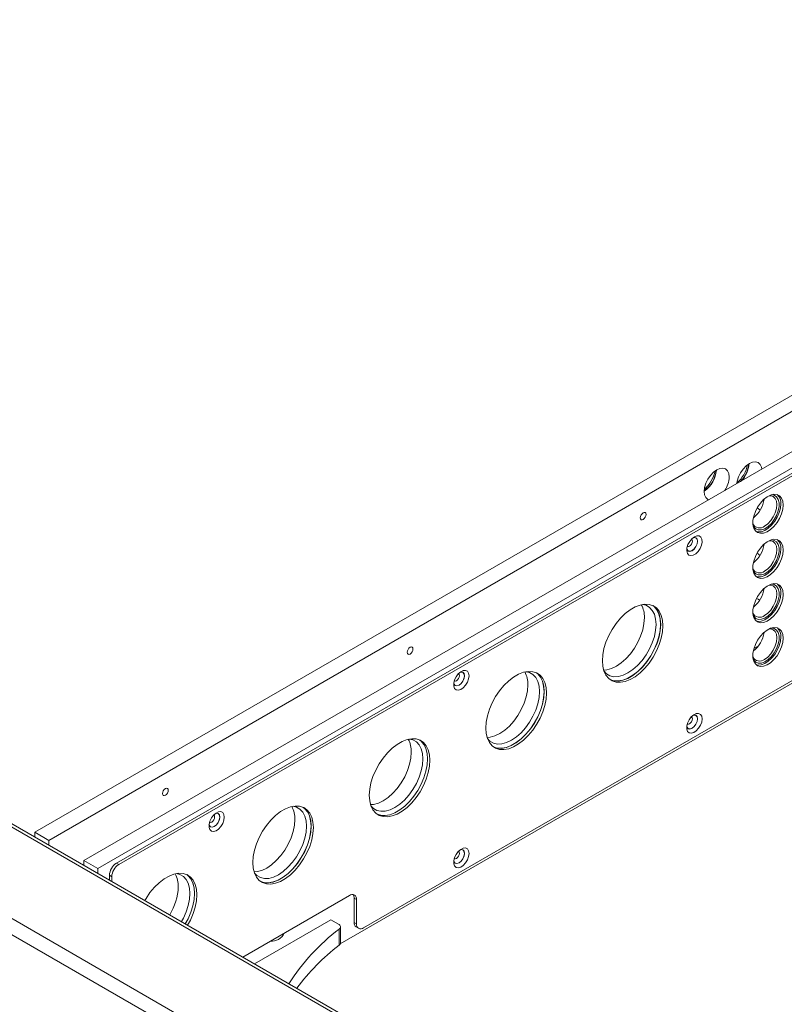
# Model space of a CAD drawing. Header units: inches. Extents: x 497 to 2274, y 202 to 1336.
# Tile 5 of 6: x 1819 to 2051, y 676 to 975. Entities that reach past the tile are written whole.
import ezdxf

# ---------------------------------------------------------------- set-up
doc = ezdxf.new("R2010")
doc.units = ezdxf.units.IN
doc.header["$MEASUREMENT"] = 0

msp = doc.modelspace()

# ---------------------------------------------------------------- linework, layer by layer
at = {"linetype": 'Continuous', "lineweight": 15}
for p, q in [((2250.5, 974.83), (1823.4, 728.27)), ((2254.74, 972.38), (1827.65, 725.82)), ((1838.25, 719.7), (2265.35, 966.25)), ((1842.5, 717.25), (2269.59, 963.8)), ((1848.15, 718.88), (2265.35, 959.72)), ((1848.86, 718.47), (2266.05, 959.31)), ((2269.59, 898.48), (1916.04, 694.38)), ((2266.05, 897.26), (1923.11, 699.28)), ((1616.58, 845.22), (2024.92, 609.49)), ((2025.26, 610.3), (1618.08, 845.37)), ((1592.53, 831.34), (2021.04, 583.97)), ((1590.41, 827.67), (2018.92, 580.3)), ((2041.56, 783.99), (2042.82, 784.71)), ((1827.65, 725.82), (1823.4, 728.27)), ((1823.4, 728.27), (1823.4, 726.84)), ((1827.65, 725.82), (1827.65, 724.39)), ((1838.25, 719.7), (1842.5, 717.25)), ((1838.25, 718.26), (1838.25, 719.7)), ((1842.5, 715.81), (1842.5, 717.25)), ((1848.15, 718.88), (1848.86, 718.47)), ((1846.03, 715.21), (1846.74, 714.8)), ((1846.03, 713.77), (1846.03, 715.21)), ((1846.74, 713.36), (1846.74, 714.8)), ((1886.52, 690.4), (1918.86, 709.08)), ((1920.28, 708.26), (1920.98, 707.85)), ((1920.28, 700.91), (1920.28, 708.26)), ((1920.98, 707.85), (1920.98, 700.5)), ((1913.21, 701.73), (1890.05, 688.36)), ((1915.52, 700.39), (1913.21, 701.73)), ((1916.1, 694.68), (1916.1, 699.58)), ((1920.98, 700.5), (1920.28, 700.91)), ((1920.9, 699.54), (1921.61, 699.13)), ((1915.72, 693.99), (1915.72, 698.89))]:
    msp.add_line(p, q, dxfattribs=at)
at = {"linetype": 'Continuous', "lineweight": 15, "flags": 128}
for points in [[(2036.42, 834.1), (2036.52, 834.81), (2036.9, 836.08), (2037.5, 837.33), (2038.29, 838.48), (2039.2, 839.44), (2040.18, 840.16), (2041.16, 840.57), (2042.07, 840.66), (2042.85, 840.42), (2043.45, 839.86), (2043.83, 839.03), (2043.94, 838.44)], [(2027.83, 829.14), (2027.6, 829.25), (2027, 829.8), (2026.62, 830.64), (2026.5, 831.7), (2026.62, 832.9), (2027, 834.17), (2027.6, 835.42), (2028.39, 836.57), (2029.3, 837.53), (2030.28, 838.25), (2031.26, 838.66), (2032.17, 838.75), (2032.95, 838.51), (2033.56, 837.95), (2033.93, 837.12), (2034.06, 836.06), (2034.06, 836.06)], [(2050.43, 827.55), (2050.31, 826.26), (2049.94, 824.89), (2049.36, 823.52), (2048.58, 822.23), (2047.66, 821.08), (2046.63, 820.13), (2045.57, 819.45), (2044.52, 819.05), (2043.54, 818.98), (2042.68, 819.22), (2042, 819.77), (2041.52, 820.59), (2041.27, 821.65), (2041.27, 822.88), (2041.52, 824.22), (2042, 825.6), (2042.68, 826.94), (2043.54, 828.17), (2044.52, 829.22), (2045.57, 830.04), (2046.63, 830.59), (2047.66, 830.82), (2048.58, 830.74), (2049.36, 830.34), (2049.94, 829.65), (2050.31, 828.7), (2050.43, 827.55)], [(2046.79, 830.64), (2046.89, 830.65), (2047.76, 830.51), (2048.47, 830.05), (2048.97, 829.29), (2049.23, 828.27), (2049.23, 827.08), (2048.97, 825.77), (2048.47, 824.43), (2047.76, 823.15), (2046.89, 822), (2045.9, 821.06), (2044.87, 820.39), (2043.85, 820.03), (2042.91, 819.99), (2042.11, 820.3), (2041.5, 820.91), (2041.34, 821.2)], [(2042.29, 819.49), (2042.83, 819.38), (2043.81, 819.46), (2044.86, 819.85), (2045.93, 820.54), (2046.95, 821.48), (2047.87, 822.63), (2048.65, 823.93), (2049.24, 825.3), (2049.6, 826.66), (2049.72, 827.96)], [(2044.77, 821.14), (2045.75, 821.86), (2046.67, 822.82), (2047.45, 823.97), (2048.05, 825.22), (2048.43, 826.49), (2048.56, 827.7), (2048.43, 828.75), (2048.05, 829.59), (2047.45, 830.14), (2046.67, 830.39), (2046.15, 830.37)], [(2008.84, 824.71), (2008.78, 824.28), (2008.58, 823.84), (2008.3, 823.45), (2007.96, 823.18), (2007.62, 823.06), (2007.33, 823.11), (2007.14, 823.34), (2007.08, 823.69), (2007.14, 824.12), (2007.33, 824.56), (2007.62, 824.94), (2007.96, 825.22), (2008.3, 825.34), (2008.58, 825.28), (2008.78, 825.06), (2008.84, 824.71)], [(2042.53, 826.67), (2042.85, 826.53), (2043.43, 826)], [(2023.52, 817.91), (2022.76, 817.33), (2022.08, 816.52), (2021.56, 815.56), (2021.25, 814.57), (2021.19, 813.65), (2021.38, 812.9), (2021.8, 812.4), (2022.4, 812.21), (2023.13, 812.34), (2023.9, 812.78), (2024.63, 813.49), (2025.23, 814.38), (2025.65, 815.37), (2025.84, 816.34), (2025.78, 817.18), (2025.47, 817.82), (2024.95, 818.17), (2024.27, 818.2), (2023.52, 817.91)], [(2021.2, 814.21), (2021.27, 814), (2021.63, 813.59), (2022.17, 813.49), (2022.81, 813.71), (2023.44, 814.22), (2023.98, 814.95), (2024.34, 815.78), (2024.47, 816.58)], [(2021.21, 814.33), (2021.31, 814.04), (2021.66, 813.63), (2022.19, 813.53), (2022.81, 813.75), (2023.43, 814.25), (2023.96, 814.96), (2024.31, 815.77), (2024.43, 816.56), (2024.31, 817.21), (2023.96, 817.62), (2023.43, 817.72), (2023.13, 817.65)], [(2022.91, 816.58), (2022.85, 816.15), (2022.66, 815.71), (2022.37, 815.33), (2022.03, 815.05), (2021.69, 814.94), (2021.41, 814.99), (2021.36, 815.02)], [(2022.61, 817.18), (2022.66, 817.16), (2022.85, 816.94), (2022.91, 816.58)], [(2024.47, 816.58), (2024.34, 817.25), (2023.98, 817.66), (2023.44, 817.76), (2023.23, 817.72)], [(2050.43, 813.9), (2050.31, 812.6), (2049.94, 811.23), (2049.36, 809.86), (2048.58, 808.57), (2047.66, 807.42), (2046.63, 806.48), (2045.57, 805.79), (2044.52, 805.4), (2043.54, 805.32), (2042.68, 805.56), (2042, 806.11), (2041.52, 806.93), (2041.27, 807.99), (2041.27, 809.22), (2041.52, 810.56), (2042, 811.94), (2042.68, 813.28), (2043.54, 814.51), (2044.52, 815.57), (2045.57, 816.39), (2046.63, 816.93), (2047.66, 817.17), (2048.58, 817.08), (2049.36, 816.69), (2049.94, 816), (2050.31, 815.05), (2050.43, 813.9)], [(2046.79, 816.98), (2046.89, 816.99), (2047.76, 816.85), (2048.47, 816.39), (2048.97, 815.63), (2049.23, 814.62), (2049.23, 813.42), (2048.97, 812.11), (2048.47, 810.77), (2047.76, 809.49), (2046.89, 808.35), (2045.9, 807.41), (2044.87, 806.73), (2043.85, 806.37), (2042.91, 806.34), (2042.11, 806.64), (2041.5, 807.26), (2041.34, 807.55)], [(2044.77, 807.49), (2045.75, 808.2), (2046.67, 809.16), (2047.45, 810.31), (2048.05, 811.56), (2048.43, 812.83), (2048.56, 814.04), (2048.43, 815.1), (2048.05, 815.93), (2047.45, 816.49), (2046.67, 816.73), (2046.15, 816.72)], [(2042.25, 805.85), (2042.83, 805.73), (2043.81, 805.81), (2044.86, 806.2), (2045.93, 806.88), (2046.95, 807.83), (2047.87, 808.98), (2048.65, 810.27), (2049.24, 811.64), (2049.6, 813.01), (2049.72, 814.3)], [(2042.47, 812.91), (2042.85, 812.74), (2043.39, 812.27)], [(2050.43, 800.44), (2050.31, 799.14), (2049.94, 797.77), (2049.36, 796.41), (2048.58, 795.11), (2047.66, 793.96), (2046.63, 793.02), (2045.57, 792.33), (2044.52, 791.94), (2043.54, 791.86), (2042.68, 792.1), (2042, 792.65), (2041.52, 793.48), (2041.27, 794.53), (2041.27, 795.77), (2041.52, 797.11), (2042, 798.49), (2042.68, 799.83), (2043.54, 801.06), (2044.52, 802.11), (2045.57, 802.93), (2046.63, 803.47), (2047.66, 803.71), (2048.58, 803.63), (2049.36, 803.23), (2049.94, 802.54), (2050.31, 801.59), (2050.43, 800.44)], [(2046.79, 803.53), (2046.89, 803.53), (2047.76, 803.4), (2048.47, 802.93), (2048.97, 802.17), (2049.23, 801.16), (2049.23, 799.96), (2048.97, 798.66), (2048.47, 797.32), (2047.76, 796.04), (2046.89, 794.89), (2045.9, 793.95), (2044.87, 793.28), (2043.85, 792.91), (2042.91, 792.88), (2042.11, 793.18), (2041.5, 793.8), (2041.34, 794.09)], [(2042.25, 792.39), (2042.83, 792.27), (2043.81, 792.35), (2044.86, 792.74), (2045.93, 793.43), (2046.95, 794.37), (2047.87, 795.52), (2048.65, 796.82), (2049.24, 798.18), (2049.6, 799.55), (2049.72, 800.85)], [(2044.77, 794.03), (2045.75, 794.74), (2046.67, 795.71), (2047.45, 796.85), (2048.05, 798.11), (2048.43, 799.38), (2048.56, 800.58), (2048.43, 801.64), (2048.05, 802.47), (2047.45, 803.03), (2046.67, 803.27), (2046.15, 803.26)], [(2042.35, 799.23), (2042.85, 799.03), (2043.3, 798.67)], [(1995.58, 780.31), (1995.71, 782.13), (1996.08, 784.05), (1996.69, 786), (1997.52, 787.95), (1998.55, 789.83), (1999.75, 791.6), (2001.08, 793.21), (2002.52, 794.61), (2004.02, 795.76), (2005.54, 796.64), (2007.03, 797.21), (2008.47, 797.47), (2009.8, 797.41), (2011, 797.02), (2012.03, 796.33), (2012.86, 795.34), (2013.47, 794.08), (2013.84, 792.6), (2013.97, 790.93), (2013.84, 789.11), (2013.47, 787.19), (2012.86, 785.23), (2012.03, 783.29), (2011, 781.4), (2009.8, 779.63), (2008.47, 778.03), (2007.03, 776.63), (2005.54, 775.48), (2004.02, 774.6), (2002.52, 774.03), (2001.08, 773.77), (1999.75, 773.83), (1998.55, 774.22), (1997.52, 774.91), (1996.69, 775.9), (1996.08, 777.15), (1995.71, 778.64), (1995.58, 780.31)], [(1997.93, 774.58), (1999.04, 774.24), (2000.38, 774.17), (2001.81, 774.43), (2003.31, 775.01), (2004.83, 775.89), (2006.33, 777.04), (2007.76, 778.44), (2009.1, 780.04), (2010.3, 781.81), (2011.32, 783.69), (2012.15, 785.64), (2012.76, 787.6), (2013.14, 789.51), (2013.26, 791.33), (2013.14, 793.01), (2012.76, 794.49), (2012.15, 795.75), (2011.32, 796.73), (2010.92, 797.06)], [(2011.11, 796.97), (2011.35, 796.77), (2012.18, 795.78), (2012.79, 794.52), (2013.17, 793.03), (2013.29, 791.35), (2013.17, 789.53), (2012.79, 787.6), (2012.18, 785.64), (2011.35, 783.69), (2010.32, 781.8), (2009.11, 780.02), (2007.77, 778.41), (2006.33, 777.01), (2004.83, 775.85), (2003.31, 774.97), (2001.81, 774.4), (2000.37, 774.14), (1999.03, 774.2), (1998.42, 774.35)], [(2003.36, 776.6), (2004.84, 777.61), (2006.28, 778.88), (2007.62, 780.38), (2008.84, 782.06), (2009.89, 783.88), (2010.74, 785.78), (2011.36, 787.69), (2011.75, 789.57), (2011.88, 791.35), (2011.75, 792.98), (2011.36, 794.42), (2010.74, 795.61), (2009.89, 796.52), (2008.84, 797.13), (2007.8, 797.39)], [(1995.97, 777.48), (1996.92, 777.56), (1998.35, 777.94), (1999.83, 778.64), (2001.31, 779.65), (2002.74, 780.92), (2004.08, 782.42), (2005.3, 784.1), (2006.35, 785.92), (2007.2, 787.82), (2007.83, 789.73), (2008.21, 791.61), (2008.34, 793.39)], [(2050.43, 787.15), (2050.31, 785.85), (2049.94, 784.49), (2049.36, 783.12), (2048.58, 781.82), (2047.66, 780.67), (2046.63, 779.73), (2045.57, 779.04), (2044.52, 778.65), (2043.54, 778.57), (2042.68, 778.81), (2042, 779.36), (2041.52, 780.19), (2041.27, 781.24), (2041.27, 782.48), (2041.52, 783.82), (2042, 785.2), (2042.68, 786.54), (2043.54, 787.77), (2044.52, 788.82), (2045.57, 789.64), (2046.63, 790.18), (2047.66, 790.42), (2048.58, 790.34), (2049.36, 789.94), (2049.94, 789.25), (2050.31, 788.3), (2050.43, 787.15)], [(2046.79, 790.24), (2046.89, 790.24), (2047.76, 790.11), (2048.47, 789.64), (2048.97, 788.88), (2049.23, 787.87), (2049.23, 786.67), (2048.97, 785.37), (2048.47, 784.03), (2047.76, 782.75), (2046.89, 781.6), (2045.9, 780.66), (2044.87, 779.99), (2043.85, 779.62), (2042.91, 779.59), (2042.11, 779.89), (2041.5, 780.51), (2041.34, 780.8)], [(2044.77, 780.74), (2045.75, 781.45), (2046.67, 782.42), (2047.45, 783.56), (2048.05, 784.82), (2048.43, 786.09), (2048.56, 787.29), (2048.43, 788.35), (2048.05, 789.18), (2047.45, 789.74), (2046.67, 789.98), (2046.15, 789.97)], [(2042.25, 779.1), (2042.83, 778.98), (2043.81, 779.06), (2044.86, 779.45), (2045.93, 780.14), (2046.95, 781.08), (2047.87, 782.23), (2048.65, 783.53), (2049.24, 784.89), (2049.6, 786.26), (2049.72, 787.56)], [(1938.13, 783.89), (1938.06, 783.46), (1937.87, 783.02), (1937.59, 782.63), (1937.25, 782.36), (1936.91, 782.24), (1936.62, 782.29), (1936.43, 782.51), (1936.36, 782.87), (1936.43, 783.3), (1936.62, 783.74), (1936.91, 784.12), (1937.25, 784.4), (1937.59, 784.52), (1937.87, 784.46), (1938.06, 784.24), (1938.13, 783.89)], [(1950.49, 773.39), (1950.56, 773.18), (1950.92, 772.77), (1951.46, 772.66), (1952.1, 772.89), (1952.73, 773.4), (1953.27, 774.13), (1953.63, 774.96), (1953.76, 775.76), (1953.63, 776.43), (1953.27, 776.84), (1952.73, 776.94), (1952.52, 776.9)], [(1955.14, 775.74), (1955.01, 776.55), (1954.65, 777.11), (1954.08, 777.39), (1953.38, 777.34), (1952.61, 776.97), (1951.87, 776.32), (1951.22, 775.47), (1950.75, 774.49), (1950.5, 773.51), (1950.5, 772.62), (1950.75, 771.93), (1951.22, 771.5), (1951.87, 771.39), (1952.61, 771.6), (1953.38, 772.11), (1954.08, 772.88), (1954.65, 773.8), (1955.01, 774.8), (1955.14, 775.74)], [(1953.72, 775.74), (1953.6, 776.39), (1953.25, 776.8), (1952.72, 776.9), (1952.42, 776.83)], [(1960.23, 759.9), (1960.35, 761.72), (1960.73, 763.64), (1961.34, 765.59), (1962.17, 767.54), (1963.2, 769.42), (1964.39, 771.19), (1965.73, 772.8), (1967.17, 774.2), (1968.66, 775.35), (1970.18, 776.23), (1971.68, 776.8), (1973.11, 777.06), (1974.45, 777), (1975.65, 776.61), (1976.68, 775.92), (1977.51, 774.93), (1978.12, 773.67), (1978.49, 772.19), (1978.61, 770.52), (1978.49, 768.7), (1978.12, 766.78), (1977.51, 764.82), (1976.68, 762.88), (1975.65, 760.99), (1974.45, 759.22), (1973.11, 757.62), (1971.68, 756.22), (1970.18, 755.07), (1968.66, 754.19), (1967.17, 753.62), (1965.73, 753.36), (1964.39, 753.42), (1963.2, 753.8), (1962.17, 754.5), (1961.34, 755.49), (1960.73, 756.74), (1960.35, 758.23), (1960.23, 759.9)], [(1968.01, 756.19), (1969.49, 757.2), (1970.92, 758.47), (1972.26, 759.97), (1973.48, 761.65), (1974.53, 763.47), (1975.38, 765.37), (1976.01, 767.28), (1976.39, 769.16), (1976.52, 770.94), (1976.39, 772.57), (1976.01, 774.01), (1975.38, 775.2), (1974.53, 776.11), (1973.48, 776.72), (1972.44, 776.98)], [(1996.1, 777.12), (1996.84, 776.35), (1997.89, 775.74), (1999.11, 775.46), (2000.45, 775.51), (2001.88, 775.9), (2003.36, 776.6)], [(1950.5, 773.51), (1950.6, 773.22), (1950.95, 772.81), (1951.48, 772.71), (1952.1, 772.93), (1952.72, 773.43), (1953.25, 774.14), (1953.6, 774.95), (1953.72, 775.74)], [(1952.2, 775.76), (1952.14, 775.33), (1951.94, 774.89), (1951.66, 774.51), (1951.32, 774.23), (1950.98, 774.12), (1950.69, 774.17), (1950.65, 774.2)], [(1951.9, 776.36), (1951.94, 776.34), (1952.14, 776.12), (1952.2, 775.76)], [(1962.58, 754.17), (1963.69, 753.83), (1965.02, 753.76), (1966.46, 754.02), (1967.96, 754.6), (1969.47, 755.48), (1970.97, 756.63), (1972.41, 758.03), (1973.74, 759.63), (1974.94, 761.4), (1975.97, 763.28), (1976.8, 765.23), (1977.41, 767.19), (1977.78, 769.1), (1977.91, 770.92), (1977.78, 772.6), (1977.41, 774.08), (1976.8, 775.34), (1975.97, 776.32), (1975.56, 776.65)], [(1975.76, 776.56), (1975.99, 776.36), (1976.82, 775.37), (1977.44, 774.11), (1977.81, 772.62), (1977.94, 770.94), (1977.81, 769.12), (1977.44, 767.19), (1976.82, 765.23), (1975.99, 763.28), (1974.96, 761.39), (1973.76, 759.61), (1972.42, 758), (1970.98, 756.6), (1969.48, 755.44), (1967.95, 754.56), (1966.45, 753.99), (1965.01, 753.73), (1963.67, 753.79), (1963.06, 753.94)], [(1960.62, 757.07), (1961.56, 757.15), (1962.99, 757.53), (1964.47, 758.23), (1965.95, 759.24), (1967.38, 760.51), (1968.73, 762.01), (1969.95, 763.69), (1970.99, 765.51), (1971.85, 767.41), (1972.47, 769.32), (1972.86, 771.2), (1972.99, 772.98)], [(2021.2, 760.32), (2021.27, 760.11), (2021.63, 759.7), (2022.17, 759.59), (2022.81, 759.81), (2023.44, 760.33), (2023.98, 761.05), (2024.34, 761.89), (2024.47, 762.69)], [(2025.85, 762.67), (2025.72, 763.47), (2025.36, 764.04), (2024.79, 764.32), (2024.09, 764.27), (2023.32, 763.9), (2022.58, 763.25), (2021.93, 762.4), (2021.46, 761.42), (2021.21, 760.44), (2021.21, 759.55), (2021.46, 758.86), (2021.93, 758.43), (2022.58, 758.32), (2023.32, 758.53), (2024.09, 759.04), (2024.79, 759.81), (2025.36, 760.73), (2025.72, 761.72), (2025.85, 762.67)], [(2021.21, 760.44), (2021.31, 760.15), (2021.66, 759.74), (2022.19, 759.64), (2022.81, 759.86), (2023.43, 760.36), (2023.96, 761.07), (2024.31, 761.88), (2024.43, 762.67)], [(2022.91, 762.69), (2022.85, 762.26), (2022.66, 761.82), (2022.37, 761.43), (2022.03, 761.16), (2021.69, 761.04), (2021.41, 761.1), (2021.36, 761.13)], [(2022.61, 763.29), (2022.66, 763.26), (2022.85, 763.04), (2022.91, 762.69)], [(2024.43, 762.67), (2024.31, 763.32), (2023.96, 763.73), (2023.43, 763.83), (2023.13, 763.76)], [(2024.47, 762.69), (2024.34, 763.35), (2023.98, 763.77), (2023.44, 763.87), (2023.23, 763.83)], [(1924.87, 739.49), (1925, 741.31), (1925.37, 743.23), (1925.98, 745.18), (1926.81, 747.13), (1927.84, 749.01), (1929.04, 750.78), (1930.37, 752.39), (1931.81, 753.79), (1933.31, 754.94), (1934.83, 755.82), (1936.32, 756.39), (1937.76, 756.65), (1939.09, 756.59), (1940.29, 756.2), (1941.32, 755.51), (1942.15, 754.52), (1942.76, 753.26), (1943.13, 751.78), (1943.26, 750.11), (1943.13, 748.29), (1942.76, 746.37), (1942.15, 744.41), (1941.32, 742.47), (1940.29, 740.58), (1939.09, 738.81), (1937.76, 737.21), (1936.32, 735.81), (1934.83, 734.66), (1933.31, 733.78), (1931.81, 733.21), (1930.37, 732.95), (1929.04, 733.01), (1927.84, 733.39), (1926.81, 734.09), (1925.98, 735.08), (1925.37, 736.33), (1925, 737.82), (1924.87, 739.49)], [(1927.22, 733.76), (1928.33, 733.42), (1929.67, 733.35), (1931.1, 733.61), (1932.6, 734.19), (1934.12, 735.07), (1935.62, 736.22), (1937.05, 737.62), (1938.39, 739.22), (1939.59, 740.99), (1940.61, 742.87), (1941.44, 744.82), (1942.05, 746.78), (1942.43, 748.69), (1942.55, 750.51), (1942.43, 752.19), (1942.05, 753.67), (1941.44, 754.93), (1940.61, 755.91), (1940.21, 756.24)], [(1940.4, 756.15), (1940.64, 755.95), (1941.47, 754.96), (1942.08, 753.7), (1942.46, 752.21), (1942.58, 750.53), (1942.46, 748.71), (1942.08, 746.78), (1941.47, 744.82), (1940.64, 742.87), (1939.6, 740.98), (1938.4, 739.2), (1937.06, 737.59), (1935.62, 736.19), (1934.12, 735.03), (1932.6, 734.15), (1931.1, 733.58), (1929.65, 733.32), (1928.32, 733.38), (1927.71, 733.53)], [(1932.65, 735.78), (1934.13, 736.79), (1935.56, 738.06), (1936.91, 739.56), (1938.13, 741.24), (1939.17, 743.06), (1940.03, 744.96), (1940.65, 746.87), (1941.04, 748.75), (1941.17, 750.53), (1941.04, 752.16), (1940.65, 753.6), (1940.03, 754.79), (1939.17, 755.7), (1938.13, 756.31), (1937.09, 756.57)], [(1960.74, 756.7), (1961.48, 755.94), (1962.53, 755.33), (1963.75, 755.05), (1965.1, 755.1), (1966.53, 755.49), (1968.01, 756.19)], [(1925.26, 736.66), (1926.2, 736.74), (1927.64, 737.12), (1929.12, 737.82), (1930.6, 738.83), (1932.03, 740.1), (1933.37, 741.6), (1934.59, 743.28), (1935.64, 745.1), (1936.49, 747), (1937.12, 748.91), (1937.5, 750.79), (1937.63, 752.57)], [(1863.89, 741.03), (1863.82, 740.6), (1863.63, 740.15), (1863.34, 739.77), (1863, 739.49), (1862.66, 739.38), (1862.38, 739.43), (1862.19, 739.65), (1862.12, 740.01), (1862.19, 740.43), (1862.38, 740.88), (1862.66, 741.26), (1863, 741.54), (1863.34, 741.65), (1863.63, 741.6), (1863.82, 741.38), (1863.89, 741.03)], [(1889.52, 719.08), (1889.64, 720.9), (1890.02, 722.82), (1890.63, 724.77), (1891.46, 726.72), (1892.49, 728.6), (1893.68, 730.37), (1895.02, 731.98), (1896.45, 733.38), (1897.95, 734.53), (1899.47, 735.41), (1900.97, 735.98), (1902.4, 736.24), (1903.74, 736.18), (1904.94, 735.79), (1905.97, 735.1), (1906.8, 734.11), (1907.41, 732.85), (1907.78, 731.37), (1907.9, 729.69), (1907.78, 727.88), (1907.41, 725.96), (1906.8, 724), (1905.97, 722.06), (1904.94, 720.17), (1903.74, 718.4), (1902.4, 716.8), (1900.97, 715.4), (1899.47, 714.25), (1897.95, 713.37), (1896.45, 712.8), (1895.02, 712.54), (1893.68, 712.6), (1892.49, 712.98), (1891.46, 713.68), (1890.63, 714.67), (1890.02, 715.92), (1889.64, 717.41), (1889.52, 719.08)], [(1891.87, 713.35), (1892.98, 713.01), (1894.31, 712.94), (1895.75, 713.2), (1897.24, 713.78), (1898.76, 714.66), (1900.26, 715.81), (1901.7, 717.21), (1903.03, 718.81), (1904.23, 720.58), (1905.26, 722.46), (1906.09, 724.41), (1906.7, 726.37), (1907.07, 728.28), (1907.2, 730.1), (1907.07, 731.78), (1906.7, 733.26), (1906.09, 734.52), (1905.26, 735.5), (1904.85, 735.83)], [(1905.05, 735.74), (1905.28, 735.54), (1906.11, 734.55), (1906.73, 733.29), (1907.1, 731.8), (1907.23, 730.12), (1907.1, 728.29), (1906.73, 726.37), (1906.11, 724.41), (1905.28, 722.46), (1904.25, 720.57), (1903.05, 718.79), (1901.71, 717.18), (1900.27, 715.78), (1898.77, 714.62), (1897.24, 713.74), (1895.74, 713.17), (1894.3, 712.91), (1892.96, 712.97), (1892.05, 713.23)], [(1897.3, 715.37), (1898.78, 716.38), (1900.21, 717.65), (1901.55, 719.15), (1902.77, 720.83), (1903.82, 722.65), (1904.67, 724.55), (1905.3, 726.46), (1905.68, 728.34), (1905.81, 730.12), (1905.68, 731.75), (1905.3, 733.19), (1904.67, 734.38), (1903.82, 735.29), (1902.77, 735.9), (1901.73, 736.16)], [(1925.39, 736.29), (1926.13, 735.53), (1927.18, 734.92), (1928.39, 734.64), (1929.74, 734.69), (1931.17, 735.08), (1932.65, 735.78)], [(1876.24, 730.53), (1876.32, 730.32), (1876.68, 729.91), (1877.22, 729.8), (1877.85, 730.02), (1878.49, 730.54), (1879.03, 731.26), (1879.39, 732.1), (1879.51, 732.9)], [(1880.89, 732.88), (1880.77, 733.68), (1880.4, 734.25), (1879.83, 734.53), (1879.13, 734.48), (1878.37, 734.11), (1877.62, 733.46), (1876.98, 732.61), (1876.51, 731.63), (1876.26, 730.65), (1876.26, 729.76), (1876.51, 729.07), (1876.98, 728.64), (1877.62, 728.53), (1878.37, 728.74), (1879.13, 729.25), (1879.83, 730.02), (1880.4, 730.94), (1880.77, 731.93), (1880.89, 732.88)], [(1876.26, 730.65), (1876.35, 730.36), (1876.7, 729.95), (1877.23, 729.85), (1877.85, 730.07), (1878.47, 730.57), (1879, 731.28), (1879.35, 732.09), (1879.48, 732.88)], [(1877.96, 732.9), (1877.89, 732.47), (1877.7, 732.03), (1877.41, 731.64), (1877.07, 731.37), (1876.74, 731.25), (1876.45, 731.31), (1876.41, 731.34)], [(1877.65, 733.5), (1877.7, 733.47), (1877.89, 733.25), (1877.96, 732.9)], [(1879.48, 732.88), (1879.35, 733.53), (1879, 733.94), (1878.47, 734.04), (1878.17, 733.97)], [(1879.51, 732.9), (1879.39, 733.56), (1879.03, 733.98), (1878.49, 734.08), (1878.27, 734.04)], [(1889.91, 716.25), (1890.85, 716.33), (1892.28, 716.71), (1893.76, 717.41), (1895.24, 718.42), (1896.67, 719.69), (1898.02, 721.19), (1899.23, 722.87), (1900.28, 724.69), (1901.14, 726.59), (1901.76, 728.5), (1902.15, 730.38), (1902.28, 732.16)], [(1950.49, 719.5), (1950.56, 719.29), (1950.92, 718.88), (1951.46, 718.77), (1952.1, 718.99), (1952.73, 719.51), (1953.27, 720.23), (1953.63, 721.06), (1953.76, 721.87), (1953.63, 722.53), (1953.27, 722.95), (1952.73, 723.05), (1952.52, 723.01)], [(1955.14, 721.85), (1955.01, 722.65), (1954.65, 723.22), (1954.08, 723.5), (1953.38, 723.45), (1952.61, 723.08), (1951.87, 722.43), (1951.22, 721.57), (1950.75, 720.6), (1950.5, 719.62), (1950.5, 718.73), (1950.75, 718.04), (1951.22, 717.61), (1951.87, 717.5), (1952.61, 717.71), (1953.38, 718.22), (1954.08, 718.99), (1954.65, 719.91), (1955.01, 720.9), (1955.14, 721.85)], [(1953.72, 721.85), (1953.6, 722.5), (1953.25, 722.9), (1952.72, 723.01), (1952.42, 722.94)], [(1950.5, 719.62), (1950.6, 719.33), (1950.95, 718.92), (1951.48, 718.82), (1952.1, 719.03), (1952.72, 719.54), (1953.25, 720.25), (1953.6, 721.06), (1953.72, 721.85)], [(1952.2, 721.87), (1952.14, 721.44), (1951.94, 721), (1951.66, 720.61), (1951.32, 720.34), (1950.98, 720.22), (1950.69, 720.28), (1950.65, 720.31)], [(1951.9, 722.47), (1951.94, 722.44), (1952.14, 722.22), (1952.2, 721.87)], [(1856.77, 707.58), (1857.13, 708.19), (1858.33, 709.96), (1859.66, 711.57), (1861.1, 712.97), (1862.6, 714.12), (1864.11, 715), (1865.61, 715.57), (1867.05, 715.83), (1868.38, 715.77), (1869.58, 715.38), (1870.61, 714.69), (1871.44, 713.7), (1872.05, 712.44), (1872.42, 710.96), (1872.55, 709.28), (1872.42, 707.47), (1872.05, 705.55), (1871.44, 703.59), (1870.61, 701.65), (1869.77, 700.07)], [(1867.87, 701.16), (1868.46, 702.24), (1869.32, 704.14), (1869.94, 706.05), (1870.33, 707.93), (1870.46, 709.71), (1870.33, 711.34), (1869.94, 712.78), (1869.32, 713.97), (1868.46, 714.88), (1867.41, 715.49), (1866.38, 715.75)], [(1869.06, 700.48), (1869.9, 702.05), (1870.73, 704), (1871.34, 705.96), (1871.72, 707.87), (1871.84, 709.69), (1871.72, 711.37), (1871.34, 712.85), (1870.73, 714.11), (1869.9, 715.09), (1869.5, 715.42)], [(1869.69, 715.33), (1869.93, 715.13), (1870.76, 714.14), (1871.37, 712.88), (1871.74, 711.39), (1871.87, 709.71), (1871.74, 707.88), (1871.37, 705.96), (1870.76, 704), (1869.93, 702.05), (1869.08, 700.47)], [(1890.03, 715.88), (1890.77, 715.12), (1891.82, 714.51), (1893.04, 714.23), (1894.38, 714.28), (1895.82, 714.67), (1897.3, 715.37)], [(1915.72, 698.89), (1915.9, 699.07), (1916.03, 699.26), (1916.09, 699.46), (1916.1, 699.66), (1916.04, 699.87), (1915.92, 700.06), (1915.75, 700.24), (1915.52, 700.39)]]:
    msp.add_lwpolyline(points, dxfattribs=at)
at = {"linetype": 'Continuous', "lineweight": 15}
for centre, radius, start, end in [((2029.3, 842.07), 10.61, 312.2508, 347.7546), ((2030.91, 841.14), 9.2, 315.7962, 353.3944), ((2031.67, 840.68), 8.42, 316.5677, 356.0378), ((2022.01, 838.65), 8.18, 303.2945, 356.7109), ((2021.08, 839.19), 9.13, 306.432, 353.5731), ((2019.4, 840.16), 10.61, 312.2507, 347.7547), ((2026.03, 836.41), 8.04, 326.453, 357.5242), ((2046.22, 828.22), 3.51, 355.7072, 44.8635), ((2036.32, 830.39), 8.38, 307.2998, 352.7056), ((2043.3, 822.9), 2.29, 206.0885, 309.9643), ((2036.32, 816.74), 8.38, 307.2998, 352.7056), ((2046.22, 814.57), 3.51, 355.7072, 44.8635), ((2043.3, 809.24), 2.29, 206.0875, 309.9653), ((2036.32, 803.28), 8.38, 307.2983, 352.7071), ((2046.22, 801.11), 3.51, 355.7083, 44.8618), ((2000.73, 793.67), 7.61, 357.9153, 28.586), ((2043.3, 795.78), 2.29, 206.0854, 309.9674), ((2036.32, 789.99), 8.38, 307.3001, 352.7052), ((2046.22, 787.82), 3.51, 355.7072, 44.8635), ((2043.3, 782.49), 2.29, 206.0876, 309.9666), ((1965.38, 773.26), 7.61, 357.9151, 28.5862), ((1930.02, 752.85), 7.61, 357.9151, 28.5862), ((1894.67, 732.44), 7.61, 357.9151, 28.5859), ((1850.64, 715), 4.61, 122.605, 177.3947), ((1851.34, 714.59), 4.61, 122.605, 177.3947), ((1859.31, 712.03), 7.61, 357.9151, 28.5865), ((1849.5, 712.36), 17.43, 328.3455, 358.0146), ((1919.69, 708.06), 1.31, 350.7853, 129.203), ((1918.5, 708.35), 1.78, 357.1778, 34.4154), ((1921.75, 700.75), 1.48, 173.7025, 234.9867), ((1922.28, 700.29), 1.31, 170.7864, 309.2043), ((1895.13, 699.56), 4.37, 265.9448, 334.0498), ((1953.87, 648.64), 63.1, 127.2108, 147.7415), ((1956.36, 641.18), 66.64, 127.5836, 143.3633), ((1915.23, 694.72), 0.88, 303.8812, 356.9293)]:
    msp.add_arc(centre, radius, start, end, dxfattribs=at)

doc.saveas('drawing.dxf')
